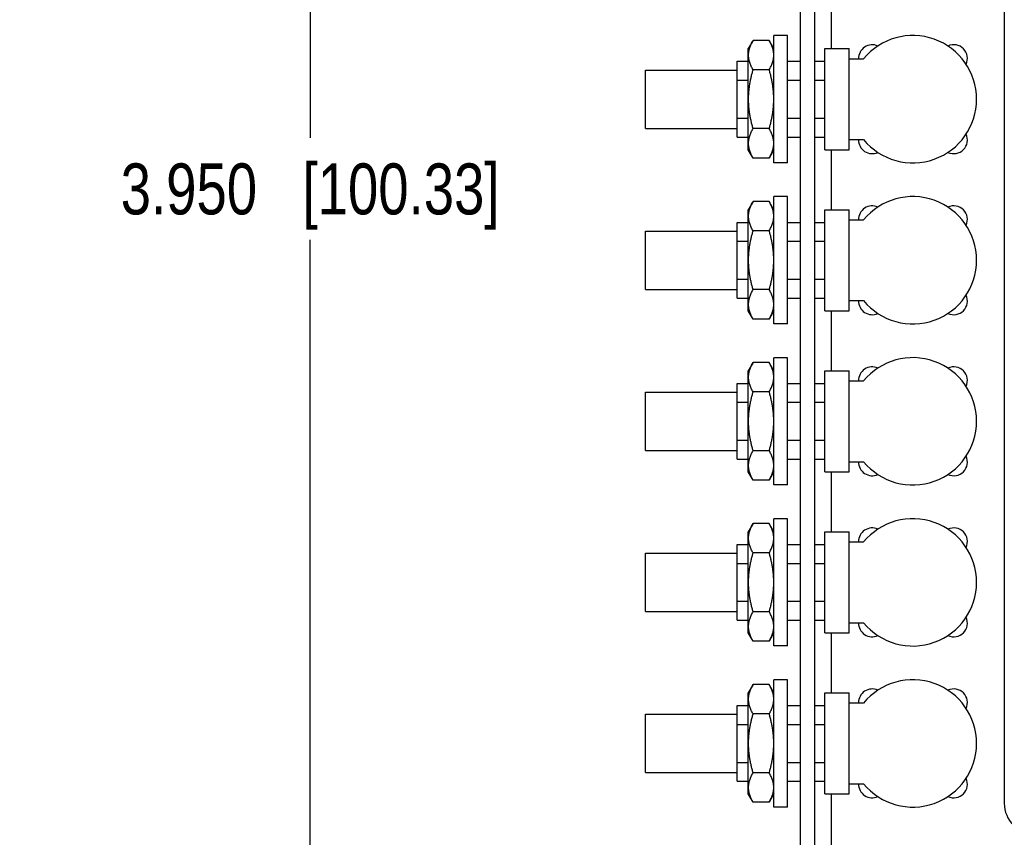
# Model space of a CAD drawing. Header units: inches. Extents: x 0.2 to 16.8, y 0.2 to 10.8.
# Tile 3 of 15: x 6.2 to 8.6, y 4.2 to 6.2. Entities that reach past the tile are written whole.
import ezdxf

# ---------------------------------------------------------------- set-up
doc = ezdxf.new("R2010")
doc.units = ezdxf.units.IN
doc.header["$LTSCALE"] = 0.935
doc.header["$MEASUREMENT"] = 0
doc.layers.get('0').update_dxf_attribs({"linetype": 'CONTINUOUS'})
doc.layers.add('DIMENSIONS', color=7, linetype='CONTINUOUS')
doc.styles.get("Standard").update_dxf_attribs({"font": 'txt', "width": 0.8})
doc.dimstyles.new('DIMSTYLE_1', dxfattribs={"dimtxt": 0.125, "dimasz": 0.18, "dimexe": 0.18, "dimexo": 0.0625, "dimgap": 0.09, "dimtad": 0, "dimtih": 1, "dimtoh": 1, "dimdec": 3, "dimzin": 4, "dimdsep": 46, "dimtxsty": 'STANDARD', "dimblk": '_FILLED', "dimblk1": '_FILLED', "dimblk2": '_FILLED', "dimcen": 0.09, "dimadec": 0, "dimazin": 0, "dimtp": 0.01, "dimtm": 0.01, "dimtfac": 1, "dimtdec": 3, "dimtofl": 0, "dimtmove": 0, "dimatfit": 3, "dimldrblk": '_FILLED', "dimfxl": 1, "dimtolj": 1, "dimtzin": 4, "dimarcsym": 0})

# ---------------------------------------------------------------- blocks, each defined once
blk = doc.blocks.new('_FILLED')
at = {"color": 0, "linetype": 'BYBLOCK'}
blk.add_solid([(0, 0), (-1, 0.174), (-1, -0.174)], dxfattribs=at)
blk = doc.blocks.new('*D5')
at = {"layer": 'DIMENSIONS', "color": 2, "linetype": 'CONTINUOUS'}
for p, q in [((7.6774, 7.7977), (6.7819, 7.7977)), ((6.9069, 7.7977), (6.9069, 5.9477)), ((6.9069, 3.8477), (6.9069, 5.6977)), ((8.1224, 3.8477), (6.7819, 3.8477))]:
    blk.add_line(p, q, dxfattribs=at)
at = {"layer": 'DIMENSIONS', "color": 2, "linetype": 'CONTINUOUS', "xscale": 0.18, "yscale": 0.18, "zscale": 0.18}
for p, rotation in [((6.9069, 7.7977), 90), ((6.9069, 3.8477), 270)]:
    blk.add_blockref('_FILLED', p, dxfattribs=dict(at, rotation=rotation))
at = {"layer": 'DIMENSIONS', "color": 2, "linetype": 'CONTINUOUS', "insert": (6.9069, 5.8852), "char_height": 0.125, "width": 1.425, "attachment_point": 2, "line_spacing_factor": 0.9}
blk.add_mtext('3.950{\\Ftxt.shx;\\W1.000000;\\H0.125000; }[100.33]', dxfattribs=at)

msp = doc.modelspace()

# ---------------------------------------------------------------- linework, layer by layer
at = {"color": 7, "linetype": 'CONTINUOUS'}
for p, q in [((8.6099, 7.8817), (8.6099, 4.3157)), ((8.1099, 3.2737), (8.1099, 7.7577)), ((8.1449, 3.2737), (8.1449, 7.7577)), ((8.1849, 6.3137), (8.1849, 6.1667)), ((7.9937, 6.1871), (7.9819, 6.1667)), ((8.0332, 6.1871), (7.9937, 6.1871)), ((8.0449, 6.1667), (8.0332, 6.1871)), ((8.0449, 5.8867), (8.0449, 6.1987)), ((8.0779, 6.1987), (8.0449, 6.1987)), ((8.0779, 5.8867), (8.0779, 6.1987)), ((7.9819, 5.9187), (7.9819, 6.1667)), ((8.1699, 5.9187), (8.1699, 6.1667)), ((8.1699, 6.1667), (8.2294, 6.1667)), ((8.2294, 5.9187), (8.2294, 6.1667)), ((7.9549, 5.9497), (7.9549, 6.1357)), ((7.9549, 6.1357), (7.9819, 6.1357)), ((8.0779, 6.1357), (8.1099, 6.1357)), ((8.1449, 6.1357), (8.1699, 6.1357)), ((8.2294, 6.1418), (8.2648, 6.1418)), ((7.7299, 5.9712), (7.7299, 6.1142)), ((7.7299, 6.1142), (7.9549, 6.1142)), ((8.0332, 6.1149), (7.9937, 6.1149)), ((7.9549, 6.0893), (7.9819, 6.0893)), ((8.0779, 6.0893), (8.1099, 6.0893)), ((8.1449, 6.0893), (8.1699, 6.0893)), ((7.9549, 5.9962), (7.9819, 5.9962)), ((8.0779, 5.9962), (8.1099, 5.9962)), ((8.1449, 5.9962), (8.1699, 5.9962)), ((7.7299, 5.9712), (7.9549, 5.9712)), ((8.0332, 5.9706), (7.9937, 5.9706)), ((7.9549, 5.9497), (7.9819, 5.9497)), ((8.0779, 5.9497), (8.1099, 5.9497)), ((8.1449, 5.9497), (8.1699, 5.9497)), ((8.2294, 5.9437), (8.2648, 5.9437)), ((7.9937, 5.8984), (7.9819, 5.9187)), ((8.0449, 5.9187), (8.0332, 5.8984)), ((8.1699, 5.9187), (8.2294, 5.9187)), ((8.1849, 5.9187), (8.1849, 5.7717)), ((8.0332, 5.8984), (7.9937, 5.8984)), ((8.0779, 5.8867), (8.0449, 5.8867)), ((8.0449, 5.4917), (8.0449, 5.8037)), ((8.0779, 5.8037), (8.0449, 5.8037)), ((8.0779, 5.4917), (8.0779, 5.8037)), ((7.9937, 5.7921), (7.9819, 5.7717)), ((8.0332, 5.7921), (7.9937, 5.7921)), ((8.0449, 5.7717), (8.0332, 5.7921)), ((7.9819, 5.5237), (7.9819, 5.7717)), ((8.1699, 5.5237), (8.1699, 5.7717)), ((8.1699, 5.7717), (8.2294, 5.7717)), ((8.2294, 5.5237), (8.2294, 5.7717)), ((7.9549, 5.5547), (7.9549, 5.7407)), ((7.9549, 5.7407), (7.9819, 5.7407)), ((8.0779, 5.7407), (8.1099, 5.7407)), ((8.1449, 5.7407), (8.1699, 5.7407)), ((8.2294, 5.7468), (8.2648, 5.7468)), ((7.7299, 5.5762), (7.7299, 5.7192)), ((7.7299, 5.7192), (7.9549, 5.7192)), ((8.0332, 5.7199), (7.9937, 5.7199)), ((7.9549, 5.6943), (7.9819, 5.6943)), ((8.0779, 5.6943), (8.1099, 5.6943)), ((8.1449, 5.6943), (8.1699, 5.6943)), ((7.9549, 5.6012), (7.9819, 5.6012)), ((8.0779, 5.6012), (8.1099, 5.6012)), ((8.1449, 5.6012), (8.1699, 5.6012)), ((7.7299, 5.5762), (7.9549, 5.5762)), ((8.0332, 5.5756), (7.9937, 5.5756)), ((7.9549, 5.5547), (7.9819, 5.5547)), ((8.0779, 5.5547), (8.1099, 5.5547)), ((8.1449, 5.5547), (8.1699, 5.5547)), ((8.2294, 5.5487), (8.2648, 5.5487)), ((7.9937, 5.5034), (7.9819, 5.5237)), ((8.0449, 5.5237), (8.0332, 5.5034)), ((8.1699, 5.5237), (8.2294, 5.5237)), ((8.1849, 5.5237), (8.1849, 5.3767)), ((8.0332, 5.5034), (7.9937, 5.5034)), ((8.0779, 5.4917), (8.0449, 5.4917)), ((7.9937, 5.3971), (7.9819, 5.3767)), ((8.0332, 5.3971), (7.9937, 5.3971)), ((8.0449, 5.3767), (8.0332, 5.3971)), ((8.0449, 5.0967), (8.0449, 5.4087)), ((8.0779, 5.4087), (8.0449, 5.4087)), ((8.0779, 5.0967), (8.0779, 5.4087)), ((7.9819, 5.1287), (7.9819, 5.3767)), ((8.1699, 5.1287), (8.1699, 5.3767)), ((8.1699, 5.3767), (8.2294, 5.3767)), ((8.2294, 5.1287), (8.2294, 5.3767)), ((7.9549, 5.1597), (7.9549, 5.3457)), ((7.9549, 5.3457), (7.9819, 5.3457)), ((8.0779, 5.3457), (8.1099, 5.3457)), ((8.1449, 5.3457), (8.1699, 5.3457)), ((8.2294, 5.3518), (8.2648, 5.3518)), ((7.7299, 5.1812), (7.7299, 5.3242)), ((7.7299, 5.3242), (7.9549, 5.3242)), ((8.0332, 5.3249), (7.9937, 5.3249)), ((7.9549, 5.2993), (7.9819, 5.2993)), ((8.0779, 5.2993), (8.1099, 5.2993)), ((8.1449, 5.2993), (8.1699, 5.2993)), ((7.9549, 5.2062), (7.9819, 5.2062)), ((8.0779, 5.2062), (8.1099, 5.2062)), ((8.1449, 5.2062), (8.1699, 5.2062)), ((7.7299, 5.1812), (7.9549, 5.1812)), ((8.0332, 5.1806), (7.9937, 5.1806)), ((7.9549, 5.1597), (7.9819, 5.1597)), ((8.0779, 5.1597), (8.1099, 5.1597)), ((8.1449, 5.1597), (8.1699, 5.1597)), ((8.2294, 5.1537), (8.2648, 5.1537)), ((7.9937, 5.1084), (7.9819, 5.1287)), ((8.0449, 5.1287), (8.0332, 5.1084)), ((8.1699, 5.1287), (8.2294, 5.1287)), ((8.1849, 5.1287), (8.1849, 4.9817)), ((8.0332, 5.1084), (7.9937, 5.1084)), ((8.0779, 5.0967), (8.0449, 5.0967)), ((7.9937, 5.0021), (7.9819, 4.9817)), ((8.0332, 5.0021), (7.9937, 5.0021)), ((8.0449, 4.9817), (8.0332, 5.0021)), ((8.0449, 4.7017), (8.0449, 5.0137)), ((8.0779, 5.0137), (8.0449, 5.0137)), ((8.0779, 4.7017), (8.0779, 5.0137)), ((7.9819, 4.7337), (7.9819, 4.9817)), ((8.1699, 4.7337), (8.1699, 4.9817)), ((8.1699, 4.9817), (8.2294, 4.9817)), ((8.2294, 4.7337), (8.2294, 4.9817)), ((8.2294, 4.9568), (8.2648, 4.9568)), ((7.7299, 4.7862), (7.7299, 4.9292)), ((7.7299, 4.9292), (7.9549, 4.9292)), ((7.9549, 4.7647), (7.9549, 4.9507)), ((7.9549, 4.9507), (7.9819, 4.9507)), ((8.0332, 4.9299), (7.9937, 4.9299)), ((8.0779, 4.9507), (8.1099, 4.9507)), ((8.1449, 4.9507), (8.1699, 4.9507)), ((7.9549, 4.9043), (7.9819, 4.9043)), ((8.0779, 4.9043), (8.1099, 4.9043)), ((8.1449, 4.9043), (8.1699, 4.9043)), ((7.9549, 4.8112), (7.9819, 4.8112)), ((8.0779, 4.8112), (8.1099, 4.8112)), ((8.1449, 4.8112), (8.1699, 4.8112)), ((7.7299, 4.7862), (7.9549, 4.7862)), ((8.0332, 4.7856), (7.9937, 4.7856)), ((7.9549, 4.7647), (7.9819, 4.7647)), ((8.0779, 4.7647), (8.1099, 4.7647)), ((8.1449, 4.7647), (8.1699, 4.7647)), ((8.2294, 4.7587), (8.2648, 4.7587)), ((7.9937, 4.7134), (7.9819, 4.7337)), ((8.0332, 4.7134), (7.9937, 4.7134)), ((8.0449, 4.7337), (8.0332, 4.7134)), ((8.1699, 4.7337), (8.2294, 4.7337)), ((8.1849, 4.7337), (8.1849, 4.5867)), ((8.0779, 4.7017), (8.0449, 4.7017)), ((8.0449, 4.3067), (8.0449, 4.6187)), ((8.0779, 4.6187), (8.0449, 4.6187)), ((8.0779, 4.3067), (8.0779, 4.6187)), ((7.9937, 4.6071), (7.9819, 4.5867)), ((8.0332, 4.6071), (7.9937, 4.6071)), ((8.0449, 4.5867), (8.0332, 4.6071)), ((7.9819, 4.3387), (7.9819, 4.5867)), ((8.1699, 4.3387), (8.1699, 4.5867)), ((8.1699, 4.5867), (8.2294, 4.5867)), ((8.2294, 4.3387), (8.2294, 4.5867)), ((7.9549, 4.3697), (7.9549, 4.5557)), ((7.9549, 4.5557), (7.9819, 4.5557)), ((8.0779, 4.5557), (8.1099, 4.5557)), ((8.1449, 4.5557), (8.1699, 4.5557)), ((8.2294, 4.5618), (8.2648, 4.5618)), ((7.7299, 4.3912), (7.7299, 4.5342)), ((7.7299, 4.5342), (7.9549, 4.5342)), ((8.0332, 4.5349), (7.9937, 4.5349)), ((7.9549, 4.5093), (7.9819, 4.5093)), ((8.0779, 4.5093), (8.1099, 4.5093)), ((8.1449, 4.5093), (8.1699, 4.5093)), ((7.9549, 4.4162), (7.9819, 4.4162)), ((8.0779, 4.4162), (8.1099, 4.4162)), ((8.1449, 4.4162), (8.1699, 4.4162)), ((7.7299, 4.3912), (7.9549, 4.3912)), ((8.0332, 4.3906), (7.9937, 4.3906)), ((7.9549, 4.3697), (7.9819, 4.3697)), ((8.0779, 4.3697), (8.1099, 4.3697)), ((8.1449, 4.3697), (8.1699, 4.3697)), ((8.2294, 4.3637), (8.2648, 4.3637)), ((7.9937, 4.3184), (7.9819, 4.3387)), ((8.0449, 4.3387), (8.0332, 4.3184)), ((8.1699, 4.3387), (8.2294, 4.3387)), ((8.1849, 4.3387), (8.1849, 4.1917)), ((8.0332, 4.3184), (7.9937, 4.3184)), ((8.0779, 4.3067), (8.0449, 4.3067))]:
    msp.add_line(p, q, dxfattribs=at)
for centre, radius, start, end in [((8.3857, 6.0427), 0.1562, 219.337, 140.663), ((8.2859, 6.1427), 0.0335, 65.6068, 181.6355), ((8.4859, 6.1427), 0.0335, 334.909, 114.9479), ((8.2859, 5.9427), 0.0335, 178.3645, 294.3932), ((8.4859, 5.9427), 0.0335, 245.0521, 25.091), ((8.3857, 5.6477), 0.1562, 219.337, 140.663), ((8.2859, 5.7477), 0.0335, 65.6068, 181.6355), ((8.4859, 5.7477), 0.0335, 334.909, 114.9479), ((8.4859, 5.5477), 0.0335, 245.0521, 25.091), ((8.2859, 5.5477), 0.0335, 178.3645, 294.3932), ((8.3857, 5.2527), 0.1562, 219.337, 140.663), ((8.2859, 5.3527), 0.0335, 65.6068, 181.6355), ((8.4859, 5.3527), 0.0335, 334.909, 114.9479), ((8.2859, 5.1527), 0.0335, 178.3645, 294.3932), ((8.4859, 5.1527), 0.0335, 245.0521, 25.091), ((8.3857, 4.8577), 0.1562, 219.337, 140.663), ((8.2859, 4.9577), 0.0335, 65.6068, 181.6355), ((8.4859, 4.9577), 0.0335, 334.909, 114.9479), ((8.2859, 4.7577), 0.0335, 178.3645, 294.3932), ((8.4859, 4.7577), 0.0335, 245.0521, 25.091), ((8.3857, 4.4627), 0.1562, 219.337, 140.663), ((8.2859, 4.5627), 0.0335, 65.6068, 181.6355), ((8.4859, 4.5627), 0.0335, 334.909, 114.9479), ((8.4859, 4.3627), 0.0335, 245.0521, 25.091), ((8.2859, 4.3627), 0.0335, 178.3645, 294.3932), ((8.6849, 4.3157), 0.075, 180, 270)]:
    msp.add_arc(centre, radius, start, end, dxfattribs=at)
for points, knots in [([(7.9937, 6.1149), (7.9928, 6.1164), (7.9912, 6.1193), (7.989, 6.1237), (7.9871, 6.1282), (7.9855, 6.1327), (7.9844, 6.1365), (7.9837, 6.1396), (7.9833, 6.1418), (7.9829, 6.1441), (7.9827, 6.1464), (7.9826, 6.1487), (7.9825, 6.151), (7.9826, 6.1533), (7.9827, 6.1556), (7.9829, 6.1579), (7.9833, 6.1602), (7.9837, 6.1624), (7.9844, 6.1655), (7.9855, 6.1693), (7.9871, 6.1738), (7.989, 6.1783), (7.9912, 6.1827), (7.9928, 6.1856), (7.9937, 6.1871)], [0, 0, 0, 0, 0.065936, 0.130778, 0.194516, 0.257183, 0.318871, 0.349399, 0.379748, 0.409947, 0.440031, 0.470035, 0.5, 0.529965, 0.559969, 0.590053, 0.620252, 0.650601, 0.681129, 0.742817, 0.805484, 0.869222, 0.934064, 1, 1, 1, 1]), ([(8.0332, 6.1149), (8.034, 6.1164), (8.0357, 6.1193), (8.0378, 6.1237), (8.0398, 6.1282), (8.0414, 6.1327), (8.0425, 6.1365), (8.0432, 6.1396), (8.0436, 6.1418), (8.0439, 6.1441), (8.0442, 6.1464), (8.0443, 6.1487), (8.0444, 6.151), (8.0443, 6.1533), (8.0442, 6.1556), (8.0439, 6.1579), (8.0436, 6.1602), (8.0432, 6.1624), (8.0425, 6.1655), (8.0414, 6.1693), (8.0398, 6.1738), (8.0378, 6.1783), (8.0357, 6.1827), (8.034, 6.1856), (8.0332, 6.1871)], [0, 0, 0, 0, 0.065936, 0.130778, 0.194516, 0.257183, 0.318871, 0.349399, 0.379748, 0.409947, 0.440031, 0.470035, 0.5, 0.529965, 0.559969, 0.590053, 0.620252, 0.650601, 0.681129, 0.742817, 0.805484, 0.869222, 0.934064, 1, 1, 1, 1]), ([(7.9937, 5.9706), (7.9928, 5.9735), (7.9912, 5.9794), (7.989, 5.9883), (7.9871, 5.9973), (7.9855, 6.0063), (7.9842, 6.0153), (7.9832, 6.0244), (7.9827, 6.0336), (7.9825, 6.0427), (7.9827, 6.0519), (7.9832, 6.0611), (7.9842, 6.0702), (7.9855, 6.0792), (7.9871, 6.0882), (7.989, 6.0972), (7.9912, 6.1061), (7.9928, 6.112), (7.9937, 6.1149)], [0, 0, 0, 0, 0.062501, 0.125002, 0.187502, 0.250002, 0.312502, 0.375002, 0.437501, 0.5, 0.562499, 0.624998, 0.687498, 0.749998, 0.812498, 0.874998, 0.937499, 1, 1, 1, 1]), ([(8.0332, 5.9706), (8.034, 5.9735), (8.0357, 5.9794), (8.0379, 5.9883), (8.0398, 5.9973), (8.0414, 6.0063), (8.0427, 6.0153), (8.0437, 6.0244), (8.0442, 6.0336), (8.0444, 6.0427), (8.0442, 6.0519), (8.0437, 6.0611), (8.0427, 6.0702), (8.0414, 6.0792), (8.0398, 6.0882), (8.0379, 6.0972), (8.0357, 6.1061), (8.034, 6.112), (8.0332, 6.1149)], [0, 0, 0, 0, 0.062501, 0.125002, 0.187502, 0.250002, 0.312502, 0.375002, 0.437501, 0.5, 0.562499, 0.624998, 0.687498, 0.749998, 0.812498, 0.874998, 0.937499, 1, 1, 1, 1]), ([(7.9937, 5.8984), (7.9928, 5.8999), (7.9912, 5.9028), (7.989, 5.9072), (7.9871, 5.9117), (7.9855, 5.9162), (7.9844, 5.92), (7.9837, 5.9231), (7.9833, 5.9253), (7.9829, 5.9276), (7.9827, 5.9299), (7.9826, 5.9322), (7.9825, 5.9345), (7.9826, 5.9368), (7.9827, 5.9391), (7.9829, 5.9414), (7.9833, 5.9437), (7.9837, 5.9459), (7.9844, 5.949), (7.9855, 5.9528), (7.9871, 5.9573), (7.989, 5.9618), (7.9912, 5.9662), (7.9928, 5.9691), (7.9937, 5.9706)], [0, 0, 0, 0, 0.065936, 0.130778, 0.194516, 0.257183, 0.318871, 0.349399, 0.379748, 0.409947, 0.440031, 0.470035, 0.5, 0.529965, 0.559969, 0.590053, 0.620252, 0.650601, 0.681129, 0.742817, 0.805484, 0.869222, 0.934064, 1, 1, 1, 1]), ([(8.0332, 5.8984), (8.034, 5.8999), (8.0357, 5.9028), (8.0378, 5.9072), (8.0398, 5.9117), (8.0414, 5.9162), (8.0425, 5.92), (8.0432, 5.9231), (8.0436, 5.9253), (8.0439, 5.9276), (8.0442, 5.9299), (8.0443, 5.9322), (8.0444, 5.9345), (8.0443, 5.9368), (8.0442, 5.9391), (8.0439, 5.9414), (8.0436, 5.9437), (8.0432, 5.9459), (8.0425, 5.949), (8.0414, 5.9528), (8.0398, 5.9573), (8.0378, 5.9618), (8.0357, 5.9662), (8.034, 5.9691), (8.0332, 5.9706)], [0, 0, 0, 0, 0.065936, 0.130778, 0.194516, 0.257183, 0.318871, 0.349399, 0.379748, 0.409947, 0.440031, 0.470035, 0.5, 0.529965, 0.559969, 0.590053, 0.620252, 0.650601, 0.681129, 0.742817, 0.805484, 0.869222, 0.934064, 1, 1, 1, 1]), ([(7.9937, 5.7199), (7.9928, 5.7214), (7.9912, 5.7243), (7.989, 5.7287), (7.9871, 5.7332), (7.9855, 5.7377), (7.9844, 5.7415), (7.9837, 5.7446), (7.9833, 5.7468), (7.9829, 5.7491), (7.9827, 5.7514), (7.9826, 5.7537), (7.9825, 5.756), (7.9826, 5.7583), (7.9827, 5.7606), (7.9829, 5.7629), (7.9833, 5.7652), (7.9837, 5.7674), (7.9844, 5.7705), (7.9855, 5.7743), (7.9871, 5.7788), (7.989, 5.7833), (7.9912, 5.7877), (7.9928, 5.7906), (7.9937, 5.7921)], [0, 0, 0, 0, 0.065936, 0.130778, 0.194516, 0.257183, 0.318871, 0.349399, 0.379748, 0.409947, 0.440031, 0.470035, 0.5, 0.529965, 0.559969, 0.590053, 0.620252, 0.650601, 0.681129, 0.742817, 0.805484, 0.869222, 0.934064, 1, 1, 1, 1]), ([(8.0332, 5.7199), (8.034, 5.7214), (8.0357, 5.7243), (8.0378, 5.7287), (8.0398, 5.7332), (8.0414, 5.7377), (8.0425, 5.7415), (8.0432, 5.7446), (8.0436, 5.7468), (8.0439, 5.7491), (8.0442, 5.7514), (8.0443, 5.7537), (8.0444, 5.756), (8.0443, 5.7583), (8.0442, 5.7606), (8.0439, 5.7629), (8.0436, 5.7652), (8.0432, 5.7674), (8.0425, 5.7705), (8.0414, 5.7743), (8.0398, 5.7788), (8.0378, 5.7833), (8.0357, 5.7877), (8.034, 5.7906), (8.0332, 5.7921)], [0, 0, 0, 0, 0.065936, 0.130778, 0.194516, 0.257183, 0.318871, 0.349399, 0.379748, 0.409947, 0.440031, 0.470035, 0.5, 0.529965, 0.559969, 0.590053, 0.620252, 0.650601, 0.681129, 0.742817, 0.805484, 0.869222, 0.934064, 1, 1, 1, 1]), ([(7.9937, 5.5756), (7.9928, 5.5785), (7.9912, 5.5844), (7.989, 5.5933), (7.9871, 5.6023), (7.9855, 5.6113), (7.9842, 5.6203), (7.9832, 5.6294), (7.9827, 5.6386), (7.9825, 5.6477), (7.9827, 5.6569), (7.9832, 5.6661), (7.9842, 5.6752), (7.9855, 5.6842), (7.9871, 5.6932), (7.989, 5.7022), (7.9912, 5.7111), (7.9928, 5.717), (7.9937, 5.7199)], [0, 0, 0, 0, 0.062501, 0.125002, 0.187502, 0.250002, 0.312502, 0.375002, 0.437501, 0.5, 0.562499, 0.624998, 0.687498, 0.749998, 0.812498, 0.874998, 0.937499, 1, 1, 1, 1]), ([(8.0332, 5.5756), (8.034, 5.5785), (8.0357, 5.5844), (8.0379, 5.5933), (8.0398, 5.6023), (8.0414, 5.6113), (8.0427, 5.6203), (8.0437, 5.6294), (8.0442, 5.6386), (8.0444, 5.6477), (8.0442, 5.6569), (8.0437, 5.6661), (8.0427, 5.6752), (8.0414, 5.6842), (8.0398, 5.6932), (8.0379, 5.7022), (8.0357, 5.7111), (8.034, 5.717), (8.0332, 5.7199)], [0, 0, 0, 0, 0.062501, 0.125002, 0.187502, 0.250002, 0.312502, 0.375002, 0.437501, 0.5, 0.562499, 0.624998, 0.687498, 0.749998, 0.812498, 0.874998, 0.937499, 1, 1, 1, 1]), ([(7.9937, 5.5034), (7.9928, 5.5049), (7.9912, 5.5078), (7.989, 5.5122), (7.9871, 5.5167), (7.9855, 5.5212), (7.9844, 5.525), (7.9837, 5.5281), (7.9833, 5.5303), (7.9829, 5.5326), (7.9827, 5.5349), (7.9826, 5.5372), (7.9825, 5.5395), (7.9826, 5.5418), (7.9827, 5.5441), (7.9829, 5.5464), (7.9833, 5.5487), (7.9837, 5.5509), (7.9844, 5.554), (7.9855, 5.5578), (7.9871, 5.5623), (7.989, 5.5668), (7.9912, 5.5712), (7.9928, 5.5741), (7.9937, 5.5756)], [0, 0, 0, 0, 0.065936, 0.130778, 0.194516, 0.257183, 0.318871, 0.349399, 0.379748, 0.409947, 0.440031, 0.470035, 0.5, 0.529965, 0.559969, 0.590053, 0.620252, 0.650601, 0.681129, 0.742817, 0.805484, 0.869222, 0.934064, 1, 1, 1, 1]), ([(8.0332, 5.5034), (8.034, 5.5049), (8.0357, 5.5078), (8.0378, 5.5122), (8.0398, 5.5167), (8.0414, 5.5212), (8.0425, 5.525), (8.0432, 5.5281), (8.0436, 5.5303), (8.0439, 5.5326), (8.0442, 5.5349), (8.0443, 5.5372), (8.0444, 5.5395), (8.0443, 5.5418), (8.0442, 5.5441), (8.0439, 5.5464), (8.0436, 5.5487), (8.0432, 5.5509), (8.0425, 5.554), (8.0414, 5.5578), (8.0398, 5.5623), (8.0378, 5.5668), (8.0357, 5.5712), (8.034, 5.5741), (8.0332, 5.5756)], [0, 0, 0, 0, 0.065936, 0.130778, 0.194516, 0.257183, 0.318871, 0.349399, 0.379748, 0.409947, 0.440031, 0.470035, 0.5, 0.529965, 0.559969, 0.590053, 0.620252, 0.650601, 0.681129, 0.742817, 0.805484, 0.869222, 0.934064, 1, 1, 1, 1]), ([(7.9937, 5.3249), (7.9928, 5.3264), (7.9912, 5.3293), (7.989, 5.3337), (7.9871, 5.3382), (7.9855, 5.3427), (7.9844, 5.3465), (7.9837, 5.3496), (7.9833, 5.3518), (7.9829, 5.3541), (7.9827, 5.3564), (7.9826, 5.3587), (7.9825, 5.361), (7.9826, 5.3633), (7.9827, 5.3656), (7.9829, 5.3679), (7.9833, 5.3702), (7.9837, 5.3724), (7.9844, 5.3755), (7.9855, 5.3793), (7.9871, 5.3838), (7.989, 5.3883), (7.9912, 5.3927), (7.9928, 5.3956), (7.9937, 5.3971)], [0, 0, 0, 0, 0.065936, 0.130778, 0.194516, 0.257183, 0.318871, 0.349399, 0.379748, 0.409947, 0.440031, 0.470035, 0.5, 0.529965, 0.559969, 0.590053, 0.620252, 0.650601, 0.681129, 0.742817, 0.805484, 0.869222, 0.934064, 1, 1, 1, 1]), ([(8.0332, 5.3249), (8.034, 5.3264), (8.0357, 5.3293), (8.0378, 5.3337), (8.0398, 5.3382), (8.0414, 5.3427), (8.0425, 5.3465), (8.0432, 5.3496), (8.0436, 5.3518), (8.0439, 5.3541), (8.0442, 5.3564), (8.0443, 5.3587), (8.0444, 5.361), (8.0443, 5.3633), (8.0442, 5.3656), (8.0439, 5.3679), (8.0436, 5.3702), (8.0432, 5.3724), (8.0425, 5.3755), (8.0414, 5.3793), (8.0398, 5.3838), (8.0378, 5.3883), (8.0357, 5.3927), (8.034, 5.3956), (8.0332, 5.3971)], [0, 0, 0, 0, 0.065936, 0.130778, 0.194516, 0.257183, 0.318871, 0.349399, 0.379748, 0.409947, 0.440031, 0.470035, 0.5, 0.529965, 0.559969, 0.590053, 0.620252, 0.650601, 0.681129, 0.742817, 0.805484, 0.869222, 0.934064, 1, 1, 1, 1]), ([(7.9937, 5.1806), (7.9928, 5.1835), (7.9912, 5.1894), (7.989, 5.1983), (7.9871, 5.2073), (7.9855, 5.2163), (7.9842, 5.2253), (7.9832, 5.2344), (7.9827, 5.2436), (7.9825, 5.2527), (7.9827, 5.2619), (7.9832, 5.2711), (7.9842, 5.2802), (7.9855, 5.2892), (7.9871, 5.2982), (7.989, 5.3072), (7.9912, 5.3161), (7.9928, 5.322), (7.9937, 5.3249)], [0, 0, 0, 0, 0.062501, 0.125002, 0.187502, 0.250002, 0.312502, 0.375002, 0.437501, 0.5, 0.562499, 0.624998, 0.687498, 0.749998, 0.812498, 0.874998, 0.937499, 1, 1, 1, 1]), ([(8.0332, 5.1806), (8.034, 5.1835), (8.0357, 5.1894), (8.0379, 5.1983), (8.0398, 5.2073), (8.0414, 5.2163), (8.0427, 5.2253), (8.0437, 5.2344), (8.0442, 5.2436), (8.0444, 5.2527), (8.0442, 5.2619), (8.0437, 5.2711), (8.0427, 5.2802), (8.0414, 5.2892), (8.0398, 5.2982), (8.0379, 5.3072), (8.0357, 5.3161), (8.034, 5.322), (8.0332, 5.3249)], [0, 0, 0, 0, 0.062501, 0.125002, 0.187502, 0.250002, 0.312502, 0.375002, 0.437501, 0.5, 0.562499, 0.624998, 0.687498, 0.749998, 0.812498, 0.874998, 0.937499, 1, 1, 1, 1]), ([(7.9937, 5.1084), (7.9928, 5.1099), (7.9912, 5.1128), (7.989, 5.1172), (7.9871, 5.1217), (7.9855, 5.1262), (7.9844, 5.13), (7.9837, 5.1331), (7.9833, 5.1353), (7.9829, 5.1376), (7.9827, 5.1399), (7.9826, 5.1422), (7.9825, 5.1445), (7.9826, 5.1468), (7.9827, 5.1491), (7.9829, 5.1514), (7.9833, 5.1537), (7.9837, 5.1559), (7.9844, 5.159), (7.9855, 5.1628), (7.9871, 5.1673), (7.989, 5.1718), (7.9912, 5.1762), (7.9928, 5.1791), (7.9937, 5.1806)], [0, 0, 0, 0, 0.065936, 0.130778, 0.194516, 0.257183, 0.318871, 0.349399, 0.379748, 0.409947, 0.440031, 0.470035, 0.5, 0.529965, 0.559969, 0.590053, 0.620252, 0.650601, 0.681129, 0.742817, 0.805484, 0.869222, 0.934064, 1, 1, 1, 1]), ([(8.0332, 5.1084), (8.034, 5.1099), (8.0357, 5.1128), (8.0378, 5.1172), (8.0398, 5.1217), (8.0414, 5.1262), (8.0425, 5.13), (8.0432, 5.1331), (8.0436, 5.1353), (8.0439, 5.1376), (8.0442, 5.1399), (8.0443, 5.1422), (8.0444, 5.1445), (8.0443, 5.1468), (8.0442, 5.1491), (8.0439, 5.1514), (8.0436, 5.1537), (8.0432, 5.1559), (8.0425, 5.159), (8.0414, 5.1628), (8.0398, 5.1673), (8.0378, 5.1718), (8.0357, 5.1762), (8.034, 5.1791), (8.0332, 5.1806)], [0, 0, 0, 0, 0.065936, 0.130778, 0.194516, 0.257183, 0.318871, 0.349399, 0.379748, 0.409947, 0.440031, 0.470035, 0.5, 0.529965, 0.559969, 0.590053, 0.620252, 0.650601, 0.681129, 0.742817, 0.805484, 0.869222, 0.934064, 1, 1, 1, 1]), ([(7.9937, 4.9299), (7.9928, 4.9314), (7.9912, 4.9343), (7.989, 4.9387), (7.9871, 4.9432), (7.9855, 4.9477), (7.9844, 4.9515), (7.9837, 4.9546), (7.9833, 4.9568), (7.9829, 4.9591), (7.9827, 4.9614), (7.9826, 4.9637), (7.9825, 4.966), (7.9826, 4.9683), (7.9827, 4.9706), (7.9829, 4.9729), (7.9833, 4.9752), (7.9837, 4.9774), (7.9844, 4.9805), (7.9855, 4.9843), (7.9871, 4.9888), (7.989, 4.9933), (7.9912, 4.9977), (7.9928, 5.0006), (7.9937, 5.0021)], [0, 0, 0, 0, 0.065936, 0.130778, 0.194516, 0.257183, 0.318871, 0.349399, 0.379748, 0.409947, 0.440031, 0.470035, 0.5, 0.529965, 0.559969, 0.590053, 0.620252, 0.650601, 0.681129, 0.742817, 0.805484, 0.869222, 0.934064, 1, 1, 1, 1]), ([(8.0332, 4.9299), (8.034, 4.9314), (8.0357, 4.9343), (8.0378, 4.9387), (8.0398, 4.9432), (8.0414, 4.9477), (8.0425, 4.9515), (8.0432, 4.9546), (8.0436, 4.9568), (8.0439, 4.9591), (8.0442, 4.9614), (8.0443, 4.9637), (8.0444, 4.966), (8.0443, 4.9683), (8.0442, 4.9706), (8.0439, 4.9729), (8.0436, 4.9752), (8.0432, 4.9774), (8.0425, 4.9805), (8.0414, 4.9843), (8.0398, 4.9888), (8.0378, 4.9933), (8.0357, 4.9977), (8.034, 5.0006), (8.0332, 5.0021)], [0, 0, 0, 0, 0.065936, 0.130778, 0.194516, 0.257183, 0.318871, 0.349399, 0.379748, 0.409947, 0.440031, 0.470035, 0.5, 0.529965, 0.559969, 0.590053, 0.620252, 0.650601, 0.681129, 0.742817, 0.805484, 0.869222, 0.934064, 1, 1, 1, 1]), ([(7.9937, 4.7856), (7.9928, 4.7885), (7.9912, 4.7944), (7.989, 4.8033), (7.9871, 4.8123), (7.9855, 4.8213), (7.9842, 4.8303), (7.9832, 4.8394), (7.9827, 4.8486), (7.9825, 4.8577), (7.9827, 4.8669), (7.9832, 4.8761), (7.9842, 4.8852), (7.9855, 4.8942), (7.9871, 4.9032), (7.989, 4.9122), (7.9912, 4.9211), (7.9928, 4.927), (7.9937, 4.9299)], [0, 0, 0, 0, 0.062501, 0.125002, 0.187502, 0.250002, 0.312502, 0.375002, 0.437501, 0.5, 0.562499, 0.624998, 0.687498, 0.749998, 0.812498, 0.874998, 0.937499, 1, 1, 1, 1]), ([(8.0332, 4.7856), (8.034, 4.7885), (8.0357, 4.7944), (8.0379, 4.8033), (8.0398, 4.8123), (8.0414, 4.8213), (8.0427, 4.8303), (8.0437, 4.8394), (8.0442, 4.8486), (8.0444, 4.8577), (8.0442, 4.8669), (8.0437, 4.8761), (8.0427, 4.8852), (8.0414, 4.8942), (8.0398, 4.9032), (8.0379, 4.9122), (8.0357, 4.9211), (8.034, 4.927), (8.0332, 4.9299)], [0, 0, 0, 0, 0.062501, 0.125002, 0.187502, 0.250002, 0.312502, 0.375002, 0.437501, 0.5, 0.562499, 0.624998, 0.687498, 0.749998, 0.812498, 0.874998, 0.937499, 1, 1, 1, 1]), ([(7.9937, 4.7134), (7.9928, 4.7149), (7.9912, 4.7178), (7.989, 4.7222), (7.9871, 4.7267), (7.9855, 4.7312), (7.9844, 4.735), (7.9837, 4.7381), (7.9833, 4.7403), (7.9829, 4.7426), (7.9827, 4.7449), (7.9826, 4.7472), (7.9825, 4.7495), (7.9826, 4.7518), (7.9827, 4.7541), (7.9829, 4.7564), (7.9833, 4.7587), (7.9837, 4.7609), (7.9844, 4.764), (7.9855, 4.7678), (7.9871, 4.7723), (7.989, 4.7768), (7.9912, 4.7812), (7.9928, 4.7841), (7.9937, 4.7856)], [0, 0, 0, 0, 0.065936, 0.130778, 0.194516, 0.257183, 0.318871, 0.349399, 0.379748, 0.409947, 0.440031, 0.470035, 0.5, 0.529965, 0.559969, 0.590053, 0.620252, 0.650601, 0.681129, 0.742817, 0.805484, 0.869222, 0.934064, 1, 1, 1, 1]), ([(8.0332, 4.7134), (8.034, 4.7149), (8.0357, 4.7178), (8.0378, 4.7222), (8.0398, 4.7267), (8.0414, 4.7312), (8.0425, 4.735), (8.0432, 4.7381), (8.0436, 4.7403), (8.0439, 4.7426), (8.0442, 4.7449), (8.0443, 4.7472), (8.0444, 4.7495), (8.0443, 4.7518), (8.0442, 4.7541), (8.0439, 4.7564), (8.0436, 4.7587), (8.0432, 4.7609), (8.0425, 4.764), (8.0414, 4.7678), (8.0398, 4.7723), (8.0378, 4.7768), (8.0357, 4.7812), (8.034, 4.7841), (8.0332, 4.7856)], [0, 0, 0, 0, 0.065936, 0.130778, 0.194516, 0.257183, 0.318871, 0.349399, 0.379748, 0.409947, 0.440031, 0.470035, 0.5, 0.529965, 0.559969, 0.590053, 0.620252, 0.650601, 0.681129, 0.742817, 0.805484, 0.869222, 0.934064, 1, 1, 1, 1]), ([(7.9937, 4.5349), (7.9928, 4.5364), (7.9912, 4.5393), (7.989, 4.5437), (7.9871, 4.5482), (7.9855, 4.5527), (7.9844, 4.5565), (7.9837, 4.5596), (7.9833, 4.5618), (7.9829, 4.5641), (7.9827, 4.5664), (7.9826, 4.5687), (7.9825, 4.571), (7.9826, 4.5733), (7.9827, 4.5756), (7.9829, 4.5779), (7.9833, 4.5802), (7.9837, 4.5824), (7.9844, 4.5855), (7.9855, 4.5893), (7.9871, 4.5938), (7.989, 4.5983), (7.9912, 4.6027), (7.9928, 4.6056), (7.9937, 4.6071)], [0, 0, 0, 0, 0.065936, 0.130778, 0.194516, 0.257183, 0.318871, 0.349399, 0.379748, 0.409947, 0.440031, 0.470035, 0.5, 0.529965, 0.559969, 0.590053, 0.620252, 0.650601, 0.681129, 0.742817, 0.805484, 0.869222, 0.934064, 1, 1, 1, 1]), ([(8.0332, 4.5349), (8.034, 4.5364), (8.0357, 4.5393), (8.0378, 4.5437), (8.0398, 4.5482), (8.0414, 4.5527), (8.0425, 4.5565), (8.0432, 4.5596), (8.0436, 4.5618), (8.0439, 4.5641), (8.0442, 4.5664), (8.0443, 4.5687), (8.0444, 4.571), (8.0443, 4.5733), (8.0442, 4.5756), (8.0439, 4.5779), (8.0436, 4.5802), (8.0432, 4.5824), (8.0425, 4.5855), (8.0414, 4.5893), (8.0398, 4.5938), (8.0378, 4.5983), (8.0357, 4.6027), (8.034, 4.6056), (8.0332, 4.6071)], [0, 0, 0, 0, 0.065936, 0.130778, 0.194516, 0.257183, 0.318871, 0.349399, 0.379748, 0.409947, 0.440031, 0.470035, 0.5, 0.529965, 0.559969, 0.590053, 0.620252, 0.650601, 0.681129, 0.742817, 0.805484, 0.869222, 0.934064, 1, 1, 1, 1]), ([(7.9937, 4.3906), (7.9928, 4.3935), (7.9912, 4.3994), (7.989, 4.4083), (7.9871, 4.4173), (7.9855, 4.4263), (7.9842, 4.4353), (7.9832, 4.4444), (7.9827, 4.4536), (7.9825, 4.4627), (7.9827, 4.4719), (7.9832, 4.4811), (7.9842, 4.4902), (7.9855, 4.4992), (7.9871, 4.5082), (7.989, 4.5172), (7.9912, 4.5261), (7.9928, 4.532), (7.9937, 4.5349)], [0, 0, 0, 0, 0.062501, 0.125002, 0.187502, 0.250002, 0.312502, 0.375002, 0.437501, 0.5, 0.562499, 0.624998, 0.687498, 0.749998, 0.812498, 0.874998, 0.937499, 1, 1, 1, 1]), ([(8.0332, 4.3906), (8.034, 4.3935), (8.0357, 4.3994), (8.0379, 4.4083), (8.0398, 4.4173), (8.0414, 4.4263), (8.0427, 4.4353), (8.0437, 4.4444), (8.0442, 4.4536), (8.0444, 4.4627), (8.0442, 4.4719), (8.0437, 4.4811), (8.0427, 4.4902), (8.0414, 4.4992), (8.0398, 4.5082), (8.0379, 4.5172), (8.0357, 4.5261), (8.034, 4.532), (8.0332, 4.5349)], [0, 0, 0, 0, 0.062501, 0.125002, 0.187502, 0.250002, 0.312502, 0.375002, 0.437501, 0.5, 0.562499, 0.624998, 0.687498, 0.749998, 0.812498, 0.874998, 0.937499, 1, 1, 1, 1]), ([(7.9937, 4.3184), (7.9928, 4.3199), (7.9912, 4.3228), (7.989, 4.3272), (7.9871, 4.3317), (7.9855, 4.3362), (7.9844, 4.34), (7.9837, 4.3431), (7.9833, 4.3453), (7.9829, 4.3476), (7.9827, 4.3499), (7.9826, 4.3522), (7.9825, 4.3545), (7.9826, 4.3568), (7.9827, 4.3591), (7.9829, 4.3614), (7.9833, 4.3637), (7.9837, 4.3659), (7.9844, 4.369), (7.9855, 4.3728), (7.9871, 4.3773), (7.989, 4.3818), (7.9912, 4.3862), (7.9928, 4.3891), (7.9937, 4.3906)], [0, 0, 0, 0, 0.065936, 0.130778, 0.194516, 0.257183, 0.318871, 0.349399, 0.379748, 0.409947, 0.440031, 0.470035, 0.5, 0.529965, 0.559969, 0.590053, 0.620252, 0.650601, 0.681129, 0.742817, 0.805484, 0.869222, 0.934064, 1, 1, 1, 1]), ([(8.0332, 4.3184), (8.034, 4.3199), (8.0357, 4.3228), (8.0378, 4.3272), (8.0398, 4.3317), (8.0414, 4.3362), (8.0425, 4.34), (8.0432, 4.3431), (8.0436, 4.3453), (8.0439, 4.3476), (8.0442, 4.3499), (8.0443, 4.3522), (8.0444, 4.3545), (8.0443, 4.3568), (8.0442, 4.3591), (8.0439, 4.3614), (8.0436, 4.3637), (8.0432, 4.3659), (8.0425, 4.369), (8.0414, 4.3728), (8.0398, 4.3773), (8.0378, 4.3818), (8.0357, 4.3862), (8.034, 4.3891), (8.0332, 4.3906)], [0, 0, 0, 0, 0.065936, 0.130778, 0.194516, 0.257183, 0.318871, 0.349399, 0.379748, 0.409947, 0.440031, 0.470035, 0.5, 0.529965, 0.559969, 0.590053, 0.620252, 0.650601, 0.681129, 0.742817, 0.805484, 0.869222, 0.934064, 1, 1, 1, 1])]:
    msp.add_open_spline(points, degree=3, knots=knots, dxfattribs=at)

# ---------------------------------------------------------------- dimensions: what is measured, and where the dimension line sits
at = {"layer": 'DIMENSIONS', "color": 2, "linetype": 'CONTINUOUS'}
dim = msp.add_linear_dim(base=(6.9069, 7.7977), p1=(8.1224, 3.8477), p2=(7.6774, 7.7977), angle=90, dimstyle='DIMSTYLE_1', dxfattribs=at)
dim.commit()
dim.dimension.update_dxf_attribs({"geometry": '*D5', "text_midpoint": (6.7569, 5.8227), "dimtype": 160})

doc.saveas('drawing.dxf')
